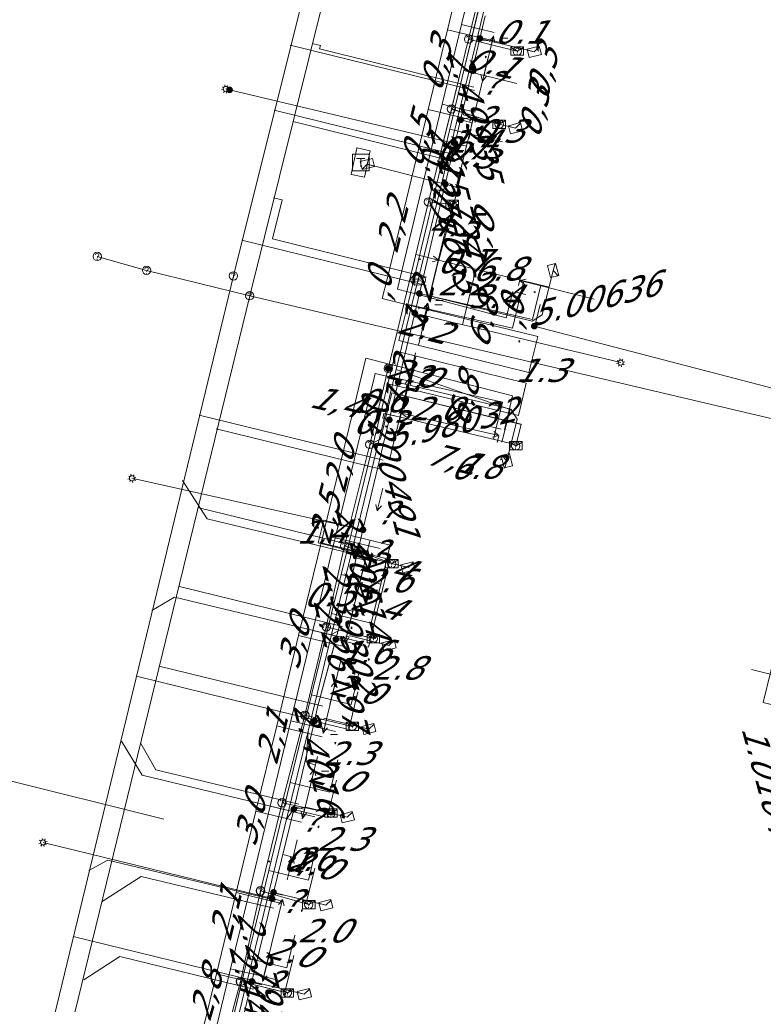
# Model space of a CAD drawing. Header units: metres. Extents: x 124576 to 133557, y 395865 to 402386.
# Tile 71 of 256: x 126134 to 126179, y 398210 to 398269. Entities that reach past the tile are written whole.
import ezdxf
from ezdxf.enums import TextEntityAlignment as Align

# ---------------------------------------------------------------- set-up
doc = ezdxf.new("R2010")
doc.units = ezdxf.units.M
doc.header["$MEASUREMENT"] = 0
for name, color, linetype, lineweight, true_color in [('LG_Datatransport_KPN_BV', 3, 'Continuous', 13, 0x00ff00), ('LG_Datatransport_Reggefiber_Operator_BV', 3, 'Continuous', 13, 0x00ff00), ('LG_Datatransport_Ziggo_BV', 3, 'Continuous', 13, 0x00ff00), ('LG_Laag_Spanning', 7, 'Continuous', 13, 0x960000), ('LG_Laag_Spanning_Enexis_Netbeheer_BV', 7, 'Continuous', 13, 0x960000), ('LG_Riool_Vrij_Verval_Gemeente_Tilburg_Ruimtelijke_Uitvoering', 7, 'Continuous', 13, 0xca00a0), ('LG_unet-4_Brabant_Water', 5, 'Continuous', 13, 0x0000ff), ('LG_warmte_Ennatuurlijk_BV', 7, 'Continuous', 13, 0x008080), ('MV_Datatransport_lijn', 3, 'Continuous', 0, 0x00ff00), ('MV_warmte_lijn', 7, 'Continuous', 0, 0x008080)]:
    doc.layers.add(name, color=color, linetype=linetype, lineweight=lineweight, true_color=true_color)
for name, color, linetype, lineweight in [('LG_Datatransport_P_KPN_BV', 7, 'Continuous', 0), ('LG_Laag_Spanning_P_Enexis_Netbeheer_BV', 7, 'Continuous', 0), ('LG_Riool_Vrij_Verval_P_Gemeente_Tilburg_Ruimtelijke_Uitvoering', 7, 'Continuous', 0), ('LG_unet-4_P_Brabant_Water', 7, 'Continuous', 0), ('MV_Datatransport', 7, 'Continuous', 0), ('MV_Laag_Spanning', 7, 'Continuous', 0), ('MV_Laag_Spanning_lijn', 7, 'Continuous', 0), ('MV_Laag_Spanning_pijl', 7, 'Continuous', 0), ('MV_unet-4', 7, 'Continuous', 0), ('MV_warmte', 7, 'Continuous', 0)]:
    doc.layers.add(name, color=color, linetype=linetype, lineweight=lineweight)
doc.styles.add('Klic_Annotatie', font='verdanai.ttf', dxfattribs={"oblique": 20, "height": 1.4})
doc.styles.add('Style-Arial', font='arial.ttf')

# ---------------------------------------------------------------- blocks, each defined once
blk = doc.blocks.new('Mof')
at = {"layer": 'LG_Laag_Spanning_P_Enexis_Netbeheer_BV'}
h = blk.add_hatch(color=256, dxfattribs=at)
edge = h.paths.add_edge_path()
edge.add_arc((0, 0), 2, 0, 360)
blk = doc.blocks.new('DeliveryPoint')
at = {"layer": 'LG_Laag_Spanning_P_Enexis_Netbeheer_BV', "flags": 128}
blk.add_lwpolyline([(-3.75, -2.5), (3.75, -2.5), (3.75, 2.5), (-3.75, 2.5), (-3.75, -2.5)], close=True, dxfattribs=at)
blk.add_lwpolyline([(-3.75, 2.5), (-3.75, 2.16), (0, 0), (3.75, 2.16)], dxfattribs=at)
blk = doc.blocks.new('Streetlight')
at = {"layer": 'LG_Laag_Spanning_P_Enexis_Netbeheer_BV'}
for p, q in [((-1.77, 1.77), (-1.06, 1.06)), ((0, 2.5), (0, 1.5)), ((1.77, 1.77), (1.06, 1.06)), ((-1.06, -1.06), (-1.77, -1.77)), ((0, -1.5), (0, -2.5)), ((1.06, -1.06), (1.77, -1.77))]:
    blk.add_line(p, q, dxfattribs=at)
at = {"layer": 'LG_Laag_Spanning_P_Enexis_Netbeheer_BV', "flags": 128}
for points in [[(-2.5, 0), (-1.5, 0)], [(1.5, 0), (2.5, 0)]]:
    blk.add_lwpolyline(points, dxfattribs=at)
at = {"layer": 'LG_Laag_Spanning_P_Enexis_Netbeheer_BV'}
blk.add_circle((0, 0), 1.5, dxfattribs=at)
blk = doc.blocks.new('Aansluitkast_1')
at = {"layer": 'LG_Laag_Spanning_P_Enexis_Netbeheer_BV'}
for p, q in [((-2.5, 2.5), (2.5, 2.5)), ((0, -2.5), (0, 2.5))]:
    blk.add_line(p, q, dxfattribs=at)
at = {"layer": 'LG_Laag_Spanning_P_Enexis_Netbeheer_BV', "flags": 128}
blk.add_lwpolyline([(-5, -5), (5, -5), (5, 5), (-5, 5), (-5, -5)], close=True, dxfattribs=at)
blk = doc.blocks.new('m_pijl')
at = {"layer": 'MV_Laag_Spanning_pijl'}
blk.add_hatch(color=7, dxfattribs=at).paths.add_polyline_path([(-1, -0.33), (-1, 0), (-1, 0.33), (0, 0)])
at = {"layer": 'MV_Laag_Spanning_pijl', "flags": 128}
blk.add_lwpolyline([(-1, 0), (-1, 0.33), (0, 0), (-1, -0.33), (-1, 0)], close=True, dxfattribs=at)
blk = doc.blocks.new('FireHydrant')
at = {"layer": 'LG_unet-4_P_Brabant_Water'}
blk.add_ellipse((0, 0), major_axis=(4.45, 0), ratio=0.727642, dxfattribs=at)
at = {"layer": 'LG_unet-4_P_Brabant_Water', "style": 'Style-Arial'}
blk.add_text('BK', height=2.5, dxfattribs=at).set_placement((0, 0), align=Align.MIDDLE_CENTER)
blk = doc.blocks.new('Onbekend_2')
at = {"layer": 'LG_Riool_Vrij_Verval_P_Gemeente_Tilburg_Ruimtelijke_Uitvoering'}
blk.add_hatch(color=256, dxfattribs=at).paths.add_polyline_path([(-0.25, -1.07, -0.262633), (0.23, 0.15), (0.59, 0.47, 0.379827), (0.7, 1.26), (0.69, 1.26, 0.228508), (-0.03, 1.53), (-0.03, 1.52, 0.459053), (-0.82, 0.79), (-1.29, 0.85, -0.414214), (-0.08, 2, -0.243799), (1.09, 1.52, -0.379827), (0.9, 0.11), (0.54, -0.2, 0.262633), (0.23, -1.08), (-0.17, -1.07)])
blk.add_circle((0, 0), 2.5, dxfattribs=at)
at = {"layer": 'LG_Riool_Vrij_Verval_P_Gemeente_Tilburg_Ruimtelijke_Uitvoering', "extrusion": (0, 0, -1)}
blk.add_solid([(0.34, -2.06), (-0.21, -2.06), (0.34, -1.51), (-0.21, -1.51)], dxfattribs=at)
blk = doc.blocks.new('Onbekend_3')
at = {"layer": 'LG_Datatransport_P_KPN_BV'}
blk.add_hatch(color=256, dxfattribs=at).paths.add_polyline_path([(-0.25, -1.07, -0.262633), (0.23, 0.15), (0.59, 0.47, 0.379827), (0.7, 1.26), (0.69, 1.26, 0.228508), (-0.03, 1.53), (-0.03, 1.52, 0.459053), (-0.82, 0.79), (-1.29, 0.85, -0.414214), (-0.08, 2, -0.243799), (1.09, 1.52, -0.379827), (0.9, 0.11), (0.54, -0.2, 0.262633), (0.23, -1.08), (-0.17, -1.07)])
blk.add_circle((0, 0), 2.5, dxfattribs=at)
at = {"layer": 'LG_Datatransport_P_KPN_BV', "extrusion": (0, 0, -1)}
blk.add_solid([(0.34, -2.06), (-0.21, -2.06), (0.34, -1.51), (-0.21, -1.51)], dxfattribs=at)
blk = doc.blocks.new('Mof_2')
at = {"layer": 'LG_Datatransport_P_KPN_BV'}
h = blk.add_hatch(color=256, dxfattribs=at)
edge = h.paths.add_edge_path()
edge.add_arc((0, 0), 2, 0, 360)
blk = doc.blocks.new('PuntVanLevering_1')
at = {"layer": 'LG_Datatransport_P_KPN_BV', "flags": 128}
blk.add_lwpolyline([(-3.75, -2.5), (3.75, -2.5), (3.75, 2.5), (-3.75, 2.5), (-3.75, -2.5)], close=True, dxfattribs=at)
blk.add_lwpolyline([(-3.75, 2.5), (-3.75, 2.16), (0, 0), (3.75, 2.16)], dxfattribs=at)

msp = doc.modelspace()

# ---------------------------------------------------------------- linework, layer by layer
at = {"layer": 'LG_Datatransport_KPN_BV'}
for p, q in [((126162.27, 398273.37), (126160.98, 398268.13)), ((126160.98, 398268.13), (126159.96, 398263.95)), ((126160.98, 398268.13), (126163.89, 398267.41)), ((126159.96, 398263.95), (126158.58, 398258.4)), ((126159.96, 398263.95), (126162.81, 398263.04)), ((126158.58, 398258.4), (126156.75, 398250.8)), ((126158.58, 398258.4), (126160, 398258.25)), ((126156.75, 398250.8), (126156.18, 398248.45)), ((126156.18, 398248.45), (126155.08, 398243.91)), ((126155.08, 398243.91), (126153.57, 398237.84)), ((126153.57, 398237.84), (126152.48, 398233)), ((126153.57, 398237.84), (126156.39, 398236.79)), ((126152.48, 398233), (126151.2, 398227.72)), ((126152.48, 398233), (126155.29, 398232.31)), ((126151.2, 398227.72), (126149.84, 398222.49)), ((126151.2, 398227.72), (126154.03, 398227.05)), ((126149.84, 398222.49), (126148.55, 398217.23)), ((126149.84, 398222.49), (126152.76, 398221.88)), ((126148.55, 398217.23), (126147.35, 398211.82)), ((126148.55, 398217.23), (126151.43, 398216.41)), ((126147.35, 398211.82), (126145.91, 398206.42)), ((126147.35, 398211.82), (126150.15, 398211.13))]:
    msp.add_line(p, q, dxfattribs=at)
at = {"layer": 'LG_Datatransport_KPN_BV', "flags": 128}
msp.add_lwpolyline([(126155.08, 398243.91), (126155.71, 398244.23), (126156.39, 398246.99), (126164.12, 398245.11), (126163.8, 398243.83)], dxfattribs=at)
at = {"layer": 'LG_Datatransport_Reggefiber_Operator_BV'}
for p, q in [((126160.985, 398268.128), (126162.267, 398273.372)), ((126159.957, 398263.952), (126160.985, 398268.128)), ((126160.985, 398268.128), (126163.889, 398267.414)), ((126158.583, 398258.401), (126159.957, 398263.952)), ((126159.957, 398263.952), (126162.813, 398263.043)), ((126158.583, 398258.401), (126160, 398258.252)), ((126155.082, 398243.909), (126156.177, 398248.449)), ((126153.569, 398237.842), (126155.082, 398243.909)), ((126152.48, 398233.002), (126153.569, 398237.842)), ((126153.569, 398237.842), (126154.891, 398237.348)), ((126151.198, 398227.724), (126152.48, 398233.002)), ((126152.48, 398233.002), (126155.294, 398232.305)), ((126149.839, 398222.494), (126151.198, 398227.724)), ((126151.198, 398227.724), (126154.034, 398227.055)), ((126148.545, 398217.231), (126149.839, 398222.494)), ((126149.839, 398222.494), (126152.761, 398221.876)), ((126147.355, 398211.821), (126148.545, 398217.231)), ((126148.545, 398217.231), (126151.43, 398216.409)), ((126145.915, 398206.418), (126147.355, 398211.821)), ((126147.355, 398211.821), (126150.152, 398211.132))]:
    msp.add_line(p, q, dxfattribs=at)
at = {"layer": 'LG_Datatransport_Reggefiber_Operator_BV', "flags": 128}
for points in [[(126156.177, 398248.449), (126156.746, 398250.798), (126158.583, 398258.401)], [(126163.801, 398243.832), (126164.121, 398245.108), (126156.388, 398246.994), (126155.712, 398244.225), (126155.082, 398243.909)]]:
    msp.add_lwpolyline(points, dxfattribs=at)
at = {"layer": 'LG_Datatransport_Ziggo_BV'}
for p, q in [((126161.965, 398271.506), (126160.694, 398266.258)), ((126160.694, 398266.258), (126159.86, 398262.755)), ((126163.869, 398265.482), (126160.694, 398266.258)), ((126159.86, 398262.755), (126157.417, 398252.5)), ((126163.014, 398261.984), (126159.86, 398262.755)), ((126156.82, 398250.117), (126157.417, 398252.5)), ((126156.662, 398249.475), (126156.382, 398248.428)), ((126156.382, 398248.428), (126153.939, 398238.465)), ((126153.939, 398238.465), (126152.796, 398233.804)), ((126153.939, 398238.465), (126156.299, 398237.886)), ((126152.796, 398233.804), (126151.605, 398228.947)), ((126152.796, 398233.804), (126155.159, 398233.224)), ((126151.605, 398228.947), (126150.319, 398223.703)), ((126151.605, 398228.947), (126153.973, 398228.366)), ((126150.319, 398223.703), (126149.037, 398218.448)), ((126150.319, 398223.703), (126152.69, 398223.121)), ((126149.037, 398218.448), (126147.768, 398213.2)), ((126149.037, 398218.448), (126151.408, 398217.875)), ((126147.768, 398213.2), (126146.311, 398207.173)), ((126147.768, 398213.2), (126150.125, 398212.63))]:
    msp.add_line(p, q, dxfattribs=at)
at = {"layer": 'LG_Datatransport_Ziggo_BV', "flags": 128}
for points in [[(126174.826, 398306.978), (126175.174, 398308.39), (126172.289, 398309.1), (126171.216, 398309.364), (126170.775, 398307.564), (126169.608, 398302.786), (126168.777, 398299.386), (126167.08, 398292.44), (126165.739, 398286.952), (126164.481, 398281.803), (126163.199, 398276.558), (126161.965, 398271.506), (126160.694, 398266.258), (126159.86, 398262.755), (126157.417, 398252.5), (126156.82, 398250.117), (126164.59, 398248.212), (126165.112, 398250.349)], [(126163.014, 398261.984), (126159.86, 398262.755), (126160.694, 398266.258), (126161.965, 398271.506), (126163.199, 398276.558), (126164.481, 398281.803), (126165.739, 398286.952), (126167.08, 398292.44), (126168.777, 398299.386), (126169.608, 398302.786), (126170.775, 398307.564), (126171.216, 398309.364), (126172.289, 398309.1), (126175.174, 398308.39), (126174.826, 398306.978)], [(126163.869, 398265.482), (126160.694, 398266.258), (126161.965, 398271.506), (126163.199, 398276.558), (126164.481, 398281.803), (126165.739, 398286.952), (126167.08, 398292.44), (126168.777, 398299.386), (126169.608, 398302.786), (126170.775, 398307.564), (126171.216, 398309.364), (126172.289, 398309.1), (126175.174, 398308.39), (126174.826, 398306.978)], [(126156.82, 398250.117), (126164.59, 398248.212), (126165.112, 398250.349)], [(126163.958, 398245.633), (126164.432, 398247.576), (126156.662, 398249.475), (126156.382, 398248.428), (126153.939, 398238.465), (126152.796, 398233.804), (126151.605, 398228.947), (126150.319, 398223.703), (126149.037, 398218.448), (126147.768, 398213.2), (126146.311, 398207.173), (126144.9, 398201.334), (126143.845, 398196.969), (126143.076, 398193.79), (126142.593, 398191.792), (126143.589, 398191.522), (126146.502, 398190.732), (126146.624, 398191.217)], [(126163.958, 398245.633), (126164.432, 398247.576), (126156.662, 398249.475)], [(126146.624, 398191.217), (126146.502, 398190.732), (126143.589, 398191.522), (126142.593, 398191.792), (126143.076, 398193.79), (126143.845, 398196.969), (126144.9, 398201.334), (126146.311, 398207.173), (126147.768, 398213.2), (126149.037, 398218.448), (126150.319, 398223.703), (126151.605, 398228.947), (126152.796, 398233.804), (126153.939, 398238.465), (126156.299, 398237.886)], [(126146.624, 398191.217), (126146.502, 398190.732), (126143.589, 398191.522), (126142.593, 398191.792), (126143.076, 398193.79), (126143.845, 398196.969), (126144.9, 398201.334), (126146.311, 398207.173), (126147.768, 398213.2), (126149.037, 398218.448), (126150.319, 398223.703), (126151.605, 398228.947), (126152.796, 398233.804), (126155.159, 398233.224)], [(126146.624, 398191.217), (126146.502, 398190.732), (126143.589, 398191.522), (126142.593, 398191.792), (126143.076, 398193.79), (126143.845, 398196.969), (126144.9, 398201.334), (126146.311, 398207.173), (126147.768, 398213.2), (126149.037, 398218.448), (126150.319, 398223.703), (126151.605, 398228.947), (126153.973, 398228.366)], [(126146.624, 398191.217), (126146.502, 398190.732), (126143.589, 398191.522), (126142.593, 398191.792), (126143.076, 398193.79), (126143.845, 398196.969), (126144.9, 398201.334), (126146.311, 398207.173), (126147.768, 398213.2), (126149.037, 398218.448), (126150.319, 398223.703), (126152.69, 398223.121)], [(126146.624, 398191.217), (126146.502, 398190.732), (126143.589, 398191.522), (126142.593, 398191.792), (126143.076, 398193.79), (126143.845, 398196.969), (126144.9, 398201.334), (126146.311, 398207.173), (126147.768, 398213.2), (126149.037, 398218.448), (126151.408, 398217.875)], [(126146.624, 398191.217), (126146.502, 398190.732), (126143.589, 398191.522), (126142.593, 398191.792), (126143.076, 398193.79), (126143.845, 398196.969), (126144.9, 398201.334), (126146.311, 398207.173), (126147.768, 398213.2), (126150.125, 398212.63)]]:
    msp.add_lwpolyline(points, dxfattribs=at)
at = {"layer": 'LG_Laag_Spanning', "flags": 128}
msp.add_lwpolyline([(126154.761, 398259.871), (126154.762, 398259.871), (126154.763, 398259.872), (126154.764, 398259.872), (126154.765, 398259.873), (126154.766, 398259.874), (126154.767, 398259.875), (126154.768, 398259.876), (126154.768, 398259.877), (126154.769, 398259.879), (126155.108, 398261.443), (126155.108, 398261.444), (126155.108, 398261.445), (126155.108, 398261.447), (126155.108, 398261.448), (126155.107, 398261.449), (126155.107, 398261.45), (126155.106, 398261.451), (126155.105, 398261.452), (126155.104, 398261.453), (126155.103, 398261.454), (126155.102, 398261.454), (126155.1, 398261.455), (126154.319, 398261.625), (126154.318, 398261.625), (126154.317, 398261.625), (126154.315, 398261.625), (126154.314, 398261.625), (126154.313, 398261.624), (126154.312, 398261.624), (126154.311, 398261.623), (126154.31, 398261.622), (126154.309, 398261.621), (126154.308, 398261.62), (126154.308, 398261.619), (126154.307, 398261.617), (126153.968, 398260.053), (126153.968, 398260.052), (126153.968, 398260.051), (126153.968, 398260.049), (126153.968, 398260.048), (126153.969, 398260.047), (126153.969, 398260.046), (126153.97, 398260.045), (126153.971, 398260.044), (126153.972, 398260.043), (126153.973, 398260.042), (126153.974, 398260.042), (126153.976, 398260.041), (126154.757, 398259.871), (126154.758, 398259.871), (126154.759, 398259.871), (126154.761, 398259.871)], dxfattribs=at)
at = {"layer": 'LG_Laag_Spanning_Enexis_Netbeheer_BV'}
for p, q in [((126161.66, 398268.168), (126164.908, 398267.369)), ((126146.699, 398265.095), (126146.467, 398265.15)), ((126160.17, 398261.9), (126146.699, 398265.095)), ((126159.593, 398259.466), (126154.929, 398260.663)), ((126154.671, 398238.806), (126140.863, 398241.886)), ((126149.238, 398216.766), (126135.552, 398220.121)), ((126149.329, 398217.141), (126152.451, 398216.376)), ((126148.035, 398211.818), (126151.163, 398211.055))]:
    msp.add_line(p, q, dxfattribs=at)
at = {"layer": 'LG_Laag_Spanning_Enexis_Netbeheer_BV', "flags": 128}
for points in [[(126146.595, 398205.896), (126148.035, 398211.818), (126149.238, 398216.766), (126149.329, 398217.141), (126150.534, 398222.095), (126150.536, 398222.105), (126151.769, 398227.379), (126151.963, 398228.209), (126153.052, 398232.262), (126153.536, 398234.062), (126154.359, 398237.502), (126154.671, 398238.806), (126156.243, 398245.38), (126156.778, 398247.617), (126157.013, 398248.597), (126157.764, 398251.759), (126158.041, 398252.927), (126159.593, 398259.466), (126160.17, 398261.9), (126160.317, 398262.519), (126160.503, 398263.303), (126161.66, 398268.168), (126161.981, 398269.519)], [(126146.595, 398205.896), (126148.035, 398211.818), (126149.238, 398216.766), (126149.329, 398217.141), (126150.534, 398222.095), (126150.536, 398222.105), (126151.769, 398227.379), (126151.963, 398228.209), (126153.052, 398232.262), (126153.536, 398234.062), (126154.359, 398237.502), (126154.671, 398238.806), (126156.243, 398245.38), (126156.778, 398247.617), (126157.013, 398248.597), (126157.764, 398251.759), (126158.041, 398252.927), (126159.593, 398259.466), (126160.17, 398261.9), (126160.317, 398262.519), (126160.503, 398263.303), (126161.66, 398268.168), (126161.981, 398269.519)], [(126146.595, 398205.896), (126148.035, 398211.818), (126149.238, 398216.766), (126149.329, 398217.141), (126150.534, 398222.095), (126150.536, 398222.105), (126151.769, 398227.379), (126151.963, 398228.209), (126153.052, 398232.262), (126153.536, 398234.062), (126154.359, 398237.502), (126154.671, 398238.806), (126156.243, 398245.38), (126156.778, 398247.617), (126157.013, 398248.597), (126157.764, 398251.759), (126158.041, 398252.927), (126159.593, 398259.466), (126160.17, 398261.9), (126160.317, 398262.519), (126160.503, 398263.303), (126161.66, 398268.168), (126161.981, 398269.519)], [(126153.536, 398234.062), (126154.359, 398237.502), (126154.671, 398238.806), (126156.243, 398245.38), (126156.778, 398247.617), (126157.013, 398248.597), (126157.764, 398251.759), (126158.041, 398252.927), (126159.593, 398259.466), (126160.17, 398261.9), (126160.317, 398262.519), (126160.503, 398263.303), (126161.66, 398268.168), (126161.981, 398269.519)], [(126160.503, 398263.303), (126161.122, 398263.459), (126163.784, 398262.804)], [(126158.041, 398252.927), (126164.781, 398251.283), (126165.385, 398251.651), (126166.034, 398254.302)], [(126157.764, 398251.759), (126160.127, 398251.182), (126161.099, 398250.947), (126170.073, 398248.797)], [(126164.908, 398250.977), (126182.646, 398246.346), (126183.68, 398249.899), (126186.017, 398249.39), (126189.017, 398248.679), (126191.598, 398248.068)], [(126164.908, 398250.977), (126182.646, 398246.346), (126183.68, 398249.899), (126186.017, 398249.39)], [(126156.778, 398247.617), (126163.517, 398246.014), (126163.883, 398245.413), (126163.269, 398242.933)], [(126154.359, 398237.502), (126154.712, 398237.209), (126157.366, 398236.561)], [(126151.963, 398228.209), (126152.75, 398231.136), (126153.536, 398234.062)], [(126151.963, 398228.209), (126152.75, 398231.136), (126153.536, 398234.062)], [(126151.963, 398228.209), (126153.052, 398232.262), (126153.536, 398234.062)], [(126153.052, 398232.262), (126153.91, 398232.464), (126156.223, 398231.898)], [(126138.002, 398170.275), (126138.996, 398174.415), (126143.417, 398192.823), (126144.007, 398195.25), (126144.15, 398195.838), (126145.237, 398200.308), (126146.595, 398205.896), (126148.035, 398211.818), (126149.238, 398216.766), (126149.329, 398217.141), (126150.534, 398222.095), (126150.536, 398222.105), (126151.769, 398227.379), (126151.963, 398228.209)], [(126151.769, 398227.379), (126152.424, 398227.529), (126155.025, 398226.898)], [(126150.536, 398222.105), (126151.259, 398222.237), (126153.731, 398221.631)]]:
    msp.add_lwpolyline(points, dxfattribs=at)
at = {"layer": 'LG_Riool_Vrij_Verval_Gemeente_Tilburg_Ruimtelijke_Uitvoering'}
for p, q in [((126146.93, 398253.98), (126162.64, 398317.02)), ((126147.9, 398252.79), (126163.55, 398315.67)), ((126150.329, 398267.766), (126161.328, 398265.054)), ((126151.64, 398267.862), (126152.125, 398267.742)), ((126152.125, 398267.742), (126152.077, 398267.548)), ((126152.077, 398267.548), (126161.297, 398265.257)), ((126149.361, 398263.885), (126160.37, 398261.17)), ((126150.482, 398263.204), (126150.968, 398263.083)), ((126150.968, 398263.083), (126160.188, 398260.793)), ((126149.834, 398258.522), (126149.256, 398256.193)), ((126149.334, 398258.646), (126149.834, 398258.522)), ((126147.426, 398256.123), (126158.454, 398253.403)), ((126149.256, 398256.193), (126158.476, 398253.903)), ((126138.79, 398255.14), (126141.74, 398254.31)), ((126147.9, 398252.79), (126141.74, 398254.31)), ((126146.93, 398253.98), (126131.56, 398190.46)), ((126132.91, 398191.32), (126147.9, 398252.79)), ((126192.73, 398242.24), (126147.9, 398252.79)), ((126144.88, 398245.658), (126155.87, 398242.971)), ((126145.899, 398244.832), (126155.737, 398242.427)), ((126145.36, 398239.461), (126143.89, 398241.746)), ((126144.852, 398240.122), (126154.591, 398237.74)), ((126154.477, 398237.274), (126145.36, 398239.461)), ((126143.708, 398235.41), (126153.439, 398233.03)), ((126143.401, 398234.781), (126142.061, 398233.989)), ((126153.287, 398232.409), (126143.401, 398234.781)), ((126142.484, 398230.667), (126152.276, 398228.272)), ((126141.127, 398230.051), (126152.057, 398227.378)), ((126141.474, 398224.137), (126140.239, 398226.174)), ((126142.293, 398224.455), (126141.393, 398226.028)), ((126150.841, 398222.404), (126142.293, 398224.455)), ((126150.722, 398221.918), (126141.474, 398224.137)), ((126139.429, 398219.074), (126138.283, 398218.44)), ((126149.439, 398216.673), (126139.429, 398219.074)), ((126141.425, 398218.081), (126139.089, 398216.593)), ((126149.32, 398216.187), (126141.425, 398218.081)), ((126137.347, 398214.506), (126148.257, 398211.838)), ((126140.133, 398213.31), (126137.997, 398211.904)), ((126140.133, 398213.31), (126148.138, 398211.352))]:
    msp.add_line(p, q, dxfattribs=at)
at = {"layer": 'LG_unet-4_Brabant_Water'}
for p, q in [((126161.47, 398268.1), (126162.39, 398268)), ((126147.75, 398211.83), (126148.63, 398211.63))]:
    msp.add_line(p, q, dxfattribs=at)
at = {"layer": 'LG_unet-4_Brabant_Water', "flags": 128}
for points in [[(126171.49, 398308.84), (126170.47, 398304.74), (126169.27, 398299.94), (126167.92, 398294.53), (126167.61, 398293.28), (126166.6, 398289.16), (126165.35, 398284.03), (126164.01, 398278.53), (126162.77, 398273.43), (126161.47, 398268.1), (126160.48, 398264.05), (126157.97, 398253.74)], [(126160.48, 398264.05), (126160.68, 398263.61), (126161.27, 398263.42)], [(126157.97, 398253.74), (126157.78, 398252.98), (126156.66, 398248.38), (126154.15, 398238.08), (126152.8, 398232.54), (126151.39, 398226.78), (126150.11, 398221.52), (126148.98, 398216.88), (126147.75, 398211.83), (126147.66, 398211.48), (126146.19, 398205.52), (126145.06, 398200.93), (126143.61, 398195.08), (126143.56, 398194.85), (126143.03, 398192.71), (126142.96, 398192.43)], [(126157.78, 398252.98), (126164.81, 398251.38), (126165.3, 398253.42)], [(126156.66, 398248.38), (126163.46, 398246), (126162.98, 398244.05)], [(126154.15, 398238.08), (126154.24, 398237.14), (126154.81, 398237)], [(126152.8, 398232.54), (126153.3, 398232.82), (126153.76, 398232.72)], [(126151.39, 398226.78), (126151.28, 398224.95), (126151.83, 398224.74)], [(126150.11, 398221.52), (126150.61, 398222.24), (126151.18, 398222.11)], [(126148.98, 398216.88), (126149.35, 398217.1), (126149.93, 398216.97)]]:
    msp.add_lwpolyline(points, dxfattribs=at)
at = {"layer": 'LG_warmte_Ennatuurlijk_BV'}
for p, q in [((126160.564, 398268.993), (126162.522, 398268.523)), ((126159.718, 398268.682), (126162.406, 398268.037)), ((126162.336, 398267.745), (126162.476, 398268.329)), ((126163.086, 398267.873), (126162.406, 398268.037)), ((126159.41, 398264.231), (126161.351, 398263.765)), ((126158.564, 398263.92), (126161.235, 398263.279)), ((126161.164, 398262.987), (126161.305, 398263.571)), ((126161.915, 398263.115), (126161.235, 398263.279)), ((126164.273, 398253.613), (126164.106, 398252.933)), ((126164.398, 398252.862), (126163.815, 398253.004)), ((126162.348, 398244.96), (126162.931, 398244.819)), ((126162.474, 398244.209), (126162.639, 398244.89)), ((126153.014, 398238.332), (126155.014, 398237.854)), ((126152.168, 398238.02), (126154.898, 398237.367)), ((126154.944, 398237.562), (126155.084, 398238.146)), ((126155.695, 398237.691), (126155.014, 398237.854)), ((126150.823, 398232.481), (126153.542, 398231.831)), ((126151.67, 398232.793), (126153.658, 398232.317)), ((126153.588, 398232.026), (126153.728, 398232.609)), ((126154.339, 398232.154), (126153.658, 398232.317)), ((126150.361, 398227.399), (126152.356, 398226.922)), ((126152.286, 398226.63), (126152.426, 398227.214)), ((126149.514, 398227.087), (126152.24, 398226.436)), ((126153.037, 398226.759), (126152.356, 398226.922)), ((126148.275, 398221.986), (126150.996, 398221.335)), ((126149.122, 398222.297), (126151.112, 398221.822)), ((126151.042, 398221.53), (126151.182, 398222.113)), ((126151.793, 398221.659), (126151.112, 398221.822)), ((126147.096, 398217.127), (126149.813, 398216.477)), ((126146.763, 398212.579), (126148.744, 398212.106)), ((126145.916, 398212.268), (126148.628, 398211.62)), ((126148.674, 398211.814), (126148.814, 398212.398)), ((126149.425, 398211.943), (126148.744, 398212.106))]:
    msp.add_line(p, q, dxfattribs=at)
at = {"layer": 'LG_warmte_Ennatuurlijk_BV', "flags": 128}
for points in [[(126156.109, 398253.79), (126158.564, 398263.92), (126159.718, 398268.682), (126160.848, 398273.347), (126162.214, 398278.984), (126163.557, 398284.523), (126164.687, 398289.188), (126166.053, 398294.825), (126166.905, 398298.34)], [(126156.837, 398253.614), (126159.41, 398264.231), (126160.564, 398268.993), (126161.694, 398273.658), (126163.06, 398279.295), (126164.403, 398284.835), (126165.533, 398289.5), (126166.899, 398295.137), (126167.562, 398297.871)], [(126156.109, 398253.793), (126155.817, 398252.624), (126157.18, 398252.297)], [(126156.837, 398253.611), (126156.728, 398253.177), (126157.355, 398253.026)], [(126157.355, 398253.026), (126157.601, 398252.958), (126163.234, 398251.464), (126163.621, 398253.052)], [(126157.18, 398252.297), (126157.375, 398252.264), (126163.601, 398250.86), (126164.106, 398252.933)], [(126154.606, 398248.063), (126154.847, 398249.056), (126156.183, 398248.732)], [(126156.183, 398248.732), (126156.439, 398248.671), (126163.617, 398246.802), (126163.125, 398244.772)], [(126252.696, 398163.22), (126244.503, 398165.228), (126242.852, 398165.632), (126211.432, 398173.329), (126205.702, 398174.733), (126203.468, 398175.281), (126194.532, 398177.47), (126192.978, 398177.85), (126183.751, 398180.111), (126182.294, 398180.468), (126172.678, 398182.824), (126170.93, 398183.252), (126140.67, 398190.665), (126141.906, 398195.747), (126143.18, 398200.995), (126144.43, 398206.146), (126145.916, 398212.268), (126147.096, 398217.127), (126148.275, 398221.986), (126149.514, 398227.087), (126150.823, 398232.481), (126152.168, 398238.02), (126154.606, 398248.063)], [(126252.859, 398163.952), (126244.194, 398166.075), (126242.543, 398166.479), (126211.125, 398174.176), (126205.395, 398175.58), (126203.161, 398176.128), (126194.225, 398178.317), (126192.671, 398178.697), (126183.444, 398180.958), (126181.987, 398181.315), (126172.371, 398183.671), (126170.623, 398184.099), (126141.576, 398191.215), (126142.396, 398194.59), (126142.753, 398196.059), (126144.027, 398201.307), (126145.277, 398206.457), (126146.763, 398212.579), (126147.943, 398217.438), (126149.122, 398222.297), (126150.361, 398227.399), (126151.67, 398232.793), (126153.014, 398238.332), (126155.334, 398247.887)], [(126155.334, 398247.887), (126155.399, 398248.151), (126156.006, 398248.003)], [(126156.006, 398248.003), (126156.233, 398247.957), (126163.014, 398246.434), (126162.639, 398244.89)], [(126183.079, 398247.353), (126183.17, 398247.202), (126178.579, 398228.493), (126180.277, 398228.076)]]:
    msp.add_lwpolyline(points, dxfattribs=at)
at = {"layer": 'MV_Datatransport_lijn'}
for p, q in [((126161.95, 398266.054), (126161.927, 398265.957)), ((126161, 398262.168), (126161.071, 398262.459)), ((126160.193, 398258.865), (126159.001, 398259.149)), ((126158.507, 398251.968), (126157.341, 398252.253)), ((126158.507, 398251.968), (126157.985, 398249.831)), ((126158.506, 398251.964), (126165.112, 398250.349)), ((126157.353, 398247.248), (126157.828, 398249.191)), ((126157.353, 398247.248), (126156.187, 398247.533)), ((126157.353, 398247.248), (126163.958, 398245.633)), ((126155.729, 398235.555), (126156.299, 398237.886)), ((126155.729, 398235.555), (126153.367, 398236.134)), ((126155.159, 398233.224), (126155.729, 398235.555)), ((126154.448, 398230.309), (126153.973, 398228.366)), ((126153.165, 398225.064), (126152.69, 398223.121)), ((126151.883, 398219.818), (126151.408, 398217.875)), ((126150.6, 398214.573), (126150.125, 398212.63))]:
    msp.add_line(p, q, dxfattribs=at)
at = {"layer": 'MV_Laag_Spanning_lijn'}
for p, q in [((126161.197, 398263.132), (126160.503, 398263.303)), ((126160.361, 398259.268), (126159.593, 398259.466)), ((126155.855, 398245.473), (126156.243, 398245.38)), ((126155.924, 398245.764), (126156.907, 398245.531)), ((126152.324, 398239.38), (126154.671, 398238.806)), ((126151.989, 398238.021), (126154.883, 398237.313)), ((126156.286, 398237.03), (126154.359, 398237.502)), ((126155.001, 398231.784), (126153.052, 398232.262)), ((126153.825, 398226.879), (126151.769, 398227.379)), ((126152.531, 398221.606), (126150.534, 398222.095)), ((126149.238, 398216.766), (126149.846, 398216.617))]:
    msp.add_line(p, q, dxfattribs=at)
at = {"layer": 'MV_Laag_Spanning_pijl'}
for p, q in [((126162.416, 398268.085), (126162.392, 398267.987)), ((126161.197, 398263.132), (126160.851, 398261.732)), ((126161.197, 398263.132), (126161.269, 398263.423)), ((126160.851, 398261.732), (126160.17, 398261.9)), ((126159.204, 398254.92), (126160.361, 398259.268)), ((126159.183, 398254.913), (126158.549, 398255.068)), ((126159.183, 398254.913), (126158.66, 398252.776)), ((126159.183, 398254.913), (126165.79, 398253.302)), ((126161.419, 398254.368), (126160.613, 398251.064)), ((126165.263, 398252.275), (126164.938, 398250.969)), ((126156.907, 398245.531), (126157.388, 398247.472)), ((126155.924, 398245.764), (126155.855, 398245.473)), ((126156.907, 398245.531), (126156.313, 398245.672)), ((126156.907, 398245.531), (126163.522, 398243.957)), ((126151.989, 398238.021), (126152.324, 398239.38)), ((126155.668, 398234.505), (126156.286, 398237.03)), ((126155.668, 398234.505), (126155.001, 398231.784)), ((126154.056, 398233.935), (126153.536, 398234.062)), ((126153.67, 398232.359), (126154.056, 398233.935)), ((126154.369, 398229.115), (126153.825, 398226.879)), ((126142.765, 398221.515), (126117.973, 398227.686)), ((126153.081, 398223.85), (126152.531, 398221.606)), ((126150.482, 398219.246), (126149.877, 398219.395)), ((126151.801, 398218.594), (126151.325, 398216.652)), ((126150.534, 398213.37), (126150.035, 398211.33))]:
    msp.add_line(p, q, dxfattribs=at)
at = {"layer": 'MV_warmte_lijn'}
for p, q in [((126162.464, 398268.28), (126161.352, 398263.768)), ((126162.464, 398268.28), (126162.212, 398267.984)), ((126162.464, 398268.28), (126162.55, 398267.901)), ((126162.886, 398268.176), (126163.321, 398268.176)), ((126161.808, 398265.617), (126162.14, 398266.969)), ((126161.808, 398265.617), (126161.722, 398265.996)), ((126161.808, 398265.617), (126162.06, 398265.913)), ((126161.293, 398263.522), (126160.235, 398259.221)), ((126161.293, 398263.522), (126161.041, 398263.226)), ((126161.293, 398263.522), (126161.379, 398263.143)), ((126158.609, 398252.613), (126159.826, 398257.603)), ((126159.112, 398254.627), (126159.394, 398255.757)), ((126159.183, 398254.913), (126157.832, 398255.25)), ((126159.183, 398254.913), (126158.803, 398254.828)), ((126159.183, 398254.913), (126158.887, 398255.166)), ((126163.969, 398253.414), (126164.251, 398254.545)), ((126164.04, 398253.701), (126164.42, 398253.785)), ((126164.04, 398253.701), (126164.336, 398253.448)), ((126164.04, 398253.701), (126168.479, 398252.593)), ((126158.609, 398252.613), (126158.522, 398252.992)), ((126158.609, 398252.613), (126158.86, 398252.91)), ((126159.032, 398252.51), (126159.467, 398252.51)), ((126158.545, 398252.35), (126158.215, 398250.998)), ((126158.545, 398252.35), (126158.293, 398252.053)), ((126158.545, 398252.35), (126158.631, 398251.971)), ((126158.967, 398252.247), (126159.402, 398252.247)), ((126157.484, 398248.031), (126157.812, 398249.384)), ((126157.484, 398248.031), (126157.397, 398248.41)), ((126157.484, 398248.031), (126157.735, 398248.328)), ((126157.437, 398247.836), (126156.261, 398242.985)), ((126157.437, 398247.836), (126157.186, 398247.539)), ((126157.437, 398247.836), (126157.524, 398247.457)), ((126156.957, 398245.747), (126156.867, 398245.359)), ((126156.965, 398245.783), (126157.343, 398245.874)), ((126156.965, 398245.783), (126157.265, 398245.535)), ((126162.793, 398244.443), (126156.965, 398245.783)), ((126162.793, 398244.443), (126162.415, 398244.351)), ((126162.793, 398244.443), (126162.493, 398244.69)), ((126162.785, 398244.407), (126162.696, 398244.019)), ((126155.525, 398239.935), (126155.856, 398241.287)), ((126155.525, 398239.935), (126155.439, 398240.314)), ((126155.525, 398239.935), (126155.777, 398240.232)), ((126154.956, 398237.611), (126153.851, 398233.097)), ((126154.956, 398237.611), (126154.704, 398237.314)), ((126154.956, 398237.611), (126155.042, 398237.231)), ((126153.6, 398232.074), (126154.654, 398236.377)), ((126153.6, 398232.074), (126153.514, 398232.454)), ((126153.6, 398232.074), (126153.852, 398232.371)), ((126154.023, 398231.971), (126154.458, 398231.971)), ((126152.298, 398226.679), (126153.327, 398230.913)), ((126179.237, 398230.125), (126177.885, 398230.457)), ((126153.028, 398229.737), (126152.697, 398228.385)), ((126153.028, 398229.737), (126152.776, 398229.44)), ((126153.028, 398229.737), (126153.114, 398229.358)), ((126153.451, 398229.634), (126153.886, 398229.634)), ((126152.298, 398226.679), (126152.211, 398227.058)), ((126152.298, 398226.679), (126152.549, 398226.976)), ((126152.721, 398226.576), (126153.156, 398226.576)), ((126151.054, 398221.578), (126151.958, 398225.265)), ((126151.764, 398224.481), (126151.435, 398223.128)), ((126151.764, 398224.481), (126151.513, 398224.184)), ((126151.764, 398224.481), (126151.851, 398224.102)), ((126152.187, 398224.378), (126152.622, 398224.378)), ((126151.054, 398221.578), (126150.968, 398221.958)), ((126151.054, 398221.578), (126151.306, 398221.875)), ((126150.414, 398218.934), (126150.745, 398220.286)), ((126150.482, 398219.246), (126150.15, 398217.894)), ((126150.482, 398219.246), (126150.23, 398218.949)), ((126150.414, 398218.934), (126150.328, 398219.313)), ((126150.414, 398218.934), (126150.666, 398219.231)), ((126150.482, 398219.246), (126150.568, 398218.867)), ((126149.871, 398216.72), (126148.773, 398212.242)), ((126149.871, 398216.72), (126149.619, 398216.424)), ((126149.871, 398216.72), (126149.957, 398216.341)), ((126148.686, 398211.863), (126149.016, 398213.215)), ((126148.686, 398211.863), (126148.599, 398212.242)), ((126148.686, 398211.863), (126148.937, 398212.16))]:
    msp.add_line(p, q, dxfattribs=at)

# ---------------------------------------------------------------- block references
at = {"layer": 'LG_Datatransport_P_KPN_BV', "xscale": 0.1, "yscale": 0.1, "zscale": 0.1}
for name, p in [('Onbekend_3', (126160.98, 398268.13)), ('Onbekend_3', (126160.985, 398268.128)), ('PuntVanLevering_1', (126163.889, 398267.414)), ('Onbekend_3', (126163.89, 398267.41)), ('Onbekend_3', (126159.957, 398263.952)), ('Onbekend_3', (126159.96, 398263.95)), ('PuntVanLevering_1', (126162.813, 398263.043)), ('Onbekend_3', (126162.81, 398263.04)), ('Onbekend_3', (126158.58, 398258.4)), ('Onbekend_3', (126158.583, 398258.401)), ('PuntVanLevering_1', (126160, 398258.252)), ('Onbekend_3', (126160, 398258.25)), ('Onbekend_3', (126156.18, 398248.45)), ('Mof_2', (126156.177, 398248.449)), ('Onbekend_3', (126155.08, 398243.91)), ('Onbekend_3', (126155.082, 398243.909)), ('PuntVanLevering_1', (126163.801, 398243.832)), ('Onbekend_3', (126163.8, 398243.83)), ('Onbekend_3', (126153.569, 398237.842)), ('Onbekend_3', (126153.57, 398237.84)), ('PuntVanLevering_1', (126156.392, 398236.787)), ('Onbekend_3', (126156.39, 398236.79)), ('Onbekend_3', (126152.48, 398233.002)), ('Onbekend_3', (126152.48, 398233)), ('PuntVanLevering_1', (126155.294, 398232.305)), ('Onbekend_3', (126155.29, 398232.3)), ('Onbekend_3', (126151.198, 398227.724)), ('Onbekend_3', (126151.2, 398227.72)), ('PuntVanLevering_1', (126154.034, 398227.055)), ('Onbekend_3', (126154.03, 398227.06)), ('Onbekend_3', (126149.839, 398222.494)), ('Onbekend_3', (126149.84, 398222.49)), ('PuntVanLevering_1', (126152.761, 398221.876)), ('Onbekend_3', (126152.76, 398221.88)), ('Onbekend_3', (126148.545, 398217.231)), ('Onbekend_3', (126148.55, 398217.23)), ('PuntVanLevering_1', (126151.43, 398216.409)), ('Onbekend_3', (126151.43, 398216.41)), ('Onbekend_3', (126147.35, 398211.82)), ('Onbekend_3', (126147.355, 398211.821)), ('PuntVanLevering_1', (126150.152, 398211.132)), ('Onbekend_3', (126150.15, 398211.13))]:
    msp.add_blockref(name, p, dxfattribs=at)
at = {"layer": 'LG_Laag_Spanning_P_Enexis_Netbeheer_BV', "xscale": 0.1, "yscale": 0.1, "zscale": 0.1}
for name, p in [('Mof', (126161.66, 398268.168)), ('Mof', (126146.699, 398265.095)), ('Mof', (126160.503, 398263.303)), ('Mof', (126160.17, 398261.9)), ('Aansluitkast_1', (126154.538, 398260.748)), ('Mof', (126159.593, 398259.466)), ('Mof', (126158.041, 398252.927)), ('Mof', (126157.764, 398251.759)), ('Mof', (126164.908, 398250.977)), ('Mof', (126156.778, 398247.617)), ('Mof', (126154.671, 398238.806)), ('Mof', (126154.359, 398237.502)), ('Mof', (126153.052, 398232.262)), ('Mof', (126151.769, 398227.379)), ('Mof', (126150.536, 398222.105)), ('Mof', (126149.329, 398217.141)), ('Mof', (126149.238, 398216.766)), ('Mof', (126148.035, 398211.818))]:
    msp.add_blockref(name, p, dxfattribs=at)
at = {"layer": 'LG_Laag_Spanning_P_Enexis_Netbeheer_BV'}
for name, p, xscale, yscale, zscale, rotation in [('DeliveryPoint', (126164.908, 398267.369), 0.1, 0.1, 0.1, 14), ('Streetlight', (126146.467, 398265.15), 0.09999999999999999, 0.09999999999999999, 0.09999999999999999, 193), ('DeliveryPoint', (126163.784, 398262.804), 0.1, 0.1, 0.1, 14), ('DeliveryPoint', (126154.929, 398260.663), 0.1, 0.1, 0.1, 194), ('DeliveryPoint', (126166.034, 398254.302), 0.1, 0.1, 0.1, 284), ('Streetlight', (126170.073, 398248.797), 0.1, 0.1, 0.1, 13), ('Mof', (126156.243, 398245.38), 0.1, 0.1, 0.1, 283), ('DeliveryPoint', (126163.269, 398242.933), 0.1, 0.1, 0.1, 104), ('Streetlight', (126140.863, 398241.886), 0.09999999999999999, 0.09999999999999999, 0.09999999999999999, 193), ('DeliveryPoint', (126157.366, 398236.561), 0.1, 0.1, 0.1, 14), ('DeliveryPoint', (126156.223, 398231.898), 0.1, 0.1, 0.1, 14), ('DeliveryPoint', (126155.025, 398226.898), 0.1, 0.1, 0.1, 14), ('DeliveryPoint', (126153.731, 398221.631), 0.1, 0.1, 0.1, 14), ('Streetlight', (126135.552, 398220.121), 0.1, 0.1, 0.1, 194), ('DeliveryPoint', (126152.451, 398216.376), 0.1, 0.1, 0.1, 14), ('DeliveryPoint', (126151.163, 398211.055), 0.1, 0.1, 0.1, 14)]:
    msp.add_blockref(name, p, dxfattribs=dict(at, xscale=xscale, yscale=yscale, zscale=zscale, rotation=rotation))
at = {"layer": 'LG_Riool_Vrij_Verval_P_Gemeente_Tilburg_Ruimtelijke_Uitvoering', "xscale": 0.1, "yscale": 0.1, "zscale": 0.1}
for p in [(126138.79, 398255.14), (126141.74, 398254.31), (126146.93, 398253.98), (126147.9, 398252.79)]:
    msp.add_blockref('Onbekend_2', p, dxfattribs=at)
at = {"layer": 'LG_unet-4_P_Brabant_Water', "xscale": 0.1, "yscale": 0.1, "zscale": 0.1}
msp.add_blockref('FireHydrant', (126157.97, 398253.74), dxfattribs=at)
at = {"layer": 'MV_Laag_Spanning_pijl'}
for p, xscale, yscale, zscale, rotation in [((126162, 398267), 0.09999999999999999, 0.09999999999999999, 0.09999999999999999, 257), ((126161, 398263), 0.1, 0.1, 0.1, 76), ((126160, 398261), 0.09999999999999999, 0.09999999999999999, 0.09999999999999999, 257), ((126160, 398261), 0.1, 0.1, 0.1, 166), ((126160, 398259), 0.1, 0.1, 0.1, 75.00000000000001), ((126158, 398255), 0.1, 0.1, 0.1, 166), ((126165, 398253), 0.1, 0.1, 0.1, 347), ((126158, 398252), 0.09999999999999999, 0.09999999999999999, 0.09999999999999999, 257), ((126160, 398251), 0.09999999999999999, 0.09999999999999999, 0.09999999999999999, 257), ((126164, 398250), 0.09999999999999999, 0.09999999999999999, 0.09999999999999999, 257), ((126157, 398247), 0.1, 0.1, 0.1, 76), ((126155, 398245), 0.09999999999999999, 0.09999999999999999, 0.09999999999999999, 257), ((126156, 398245), 0.1, 0.1, 0.1, 166), ((126163, 398243), 0.1, 0.1, 0.1, 347), ((126152, 398239), 0.1, 0.1, 0.1, 76), ((126156, 398237), 0.1, 0.1, 0.1, 76), ((126153, 398234), 0.1, 0.1, 0.1, 166), ((126154, 398233), 0.1, 0.1, 0.1, 76), ((126155, 398231), 0.09999999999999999, 0.09999999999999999, 0.09999999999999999, 257), ((126153, 398226), 0.09999999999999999, 0.09999999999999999, 0.09999999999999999, 257), ((126152, 398221), 0.09999999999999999, 0.09999999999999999, 0.09999999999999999, 257), ((126149, 398219), 0.1, 0.1, 0.1, 166), ((126151, 398216), 0.09999999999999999, 0.09999999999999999, 0.09999999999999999, 257), ((126150, 398211), 0.09999999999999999, 0.09999999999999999, 0.09999999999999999, 257)]:
    msp.add_blockref('m_pijl', p, dxfattribs=dict(at, xscale=xscale, yscale=yscale, zscale=zscale, rotation=rotation))

# ---------------------------------------------------------------- texts
at = {"layer": 'MV_Datatransport', "style": 'Klic_Annotatie', "oblique": 20}
for s, rotation, p in [('0,3', 76.2, (126159.016, 398266.514)), ('0.1', 347, (126162.272, 398266.737)), ('0,3', 76.2, (126165.356, 398266.025)), ('0,3', 76.1, (126164.873, 398263.739)), ('0,5', 76.2, (126157.84, 398261.987)), ('0.3', 346, (126160.914, 398261.307)), ('(1.1)', 77, (126159.597, 398259.007)), ('2,2', 75.9, (126156.382, 398256.85)), ('2,0', 76.2, (126161.597, 398256.132)), ('1.2', 76, (126157.924, 398252.111)), ('6.8', 76, (126161.809, 398251.157)), ('2.2', 346, (126158.246, 398250.9)), ('2.0', 346, (126157.591, 398248.22)), ('1.2', 76, (126156.77, 398247.391)), ('6.8', 76, (126160.656, 398246.441)), ('1,4', 346.6, (126153.002, 398246.496)), ('2,0', 76.6, (126153.229, 398242.521)), ('7,1', 346.6, (126159.973, 398243.08)), ('2,5', 76.2, (126152.369, 398239.424)), ('2.4', 346, (126156.014, 398236.721)), ('2.4', 76, (126154.548, 398235.845)), ('2.4', 346, (126155.444, 398234.39)), ('3,0', 74.5, (126150.509, 398231.991)), ('2.0', 346, (126154.211, 398229.338)), ('2,1', 76.3, (126149.189, 398226.287)), ('2.0', 346, (126152.928, 398224.093)), ('3,0', 76.2, (126147.906, 398221.424)), ('2.0', 346, (126151.646, 398218.847)), ('2,1', 76.2, (126146.419, 398215.748)), ('2.0', 346, (126150.363, 398213.602)), ('2,8', 73.9, (126145.261, 398210.968))]:
    msp.add_text(s, height=1.4, rotation=rotation, dxfattribs=at).set_placement(p, align=Align.MIDDLE_CENTER)
at = {"layer": 'MV_Laag_Spanning', "style": 'Klic_Annotatie', "oblique": 20}
for s, p in [('0.1', (126163.981, 398268.55)), ('0.3', (126162.686, 398262.64)), ('1.4', (126161.098, 398262.033)), ('4.5', (126159.976, 398257.042)), ('2.2', (126160.608, 398253.516)), ('3.4', (126162.428, 398252.761)), ('1.3', (126165.231, 398248.34)), ('2.0', (126158.911, 398246.048)), ('0.3', (126155.518, 398245.242)), ('2.6', (126155.977, 398235.768)), ('2.8', (126156.647, 398230.553)), ('2.3', (126153.774, 398225.453)), ('2.3', (126153.397, 398220.327)), ('2.0', (126152.24, 398214.845))]:
    msp.add_text(s, height=1.4, dxfattribs=at).set_placement(p, align=Align.MIDDLE_CENTER)
for s, p in [('0.7', (126160.462, 398261.622)), ('0.7', (126160.547, 398254.855)), ('6.8', (126162.662, 398254.387)), ('0.6', (126155.637, 398246.518)), ('6.8', (126161.34, 398242.545)), ('1.4', (126152.157, 398238.701)), ('0.5', (126152.562, 398234.929)), ('1.6', (126154.685, 398231.478)), ('0.6', (126151.302, 398219.108))]:
    msp.add_text(s, height=1.4, rotation=1, dxfattribs=at).set_placement(p, align=Align.MIDDLE_CENTER)
at = {"layer": 'MV_unet-4', "style": 'Klic_Annotatie', "oblique": 20}
for rotation, p in [(89.8, (126155.68, 398253.37)), (87.1, (126163.57, 398251.7))]:
    msp.add_text(',0', height=1.4, rotation=rotation, dxfattribs=at).set_placement(p, align=Align.MIDDLE_CENTER)
at = {"layer": 'MV_warmte', "style": 'Klic_Annotatie', "oblique": 20}
for s, rotation, p in [('2.49935', 284, (126161.352, 398263.768)), ('2.15724', 284, (126160.235, 398259.221)), ('0.270665', 284, (126159.826, 398257.603)), ('5.00636', 14, (126168.479, 398252.593)), ('0.200491', 284, (126156.261, 398242.985)), ('5.98032', 13, (126159.879, 398245.113)), ('2.40614', 284, (126154.654, 398236.377)), ('2.39302', 284, (126153.851, 398233.097)), ('2.26197', 284, (126153.327, 398230.913)), ('2.4016', 284, (126151.958, 398225.265)), ('1.01047', 285, (126178.967, 398223.354)), ('2.27922', 284, (126148.773, 398212.242)), ('2.44665', 284, (126148.29, 398210.258))]:
    msp.add_text(s, height=1.4, rotation=rotation, dxfattribs=at).set_placement(p, align=Align.MIDDLE_CENTER)
for p in [(126162.23, 398265.513), (126161.715, 398263.418), (126157.86, 398247.734), (126157.907, 398247.928), (126155.948, 398239.832), (126155.378, 398237.507), (126151.476, 398221.475), (126150.836, 398218.83), (126150.904, 398219.142), (126150.294, 398216.617), (126149.108, 398211.76)]:
    msp.add_text('?', height=1.4, dxfattribs=at).set_placement(p, align=Align.MIDDLE_CENTER)

doc.saveas('drawing.dxf')
